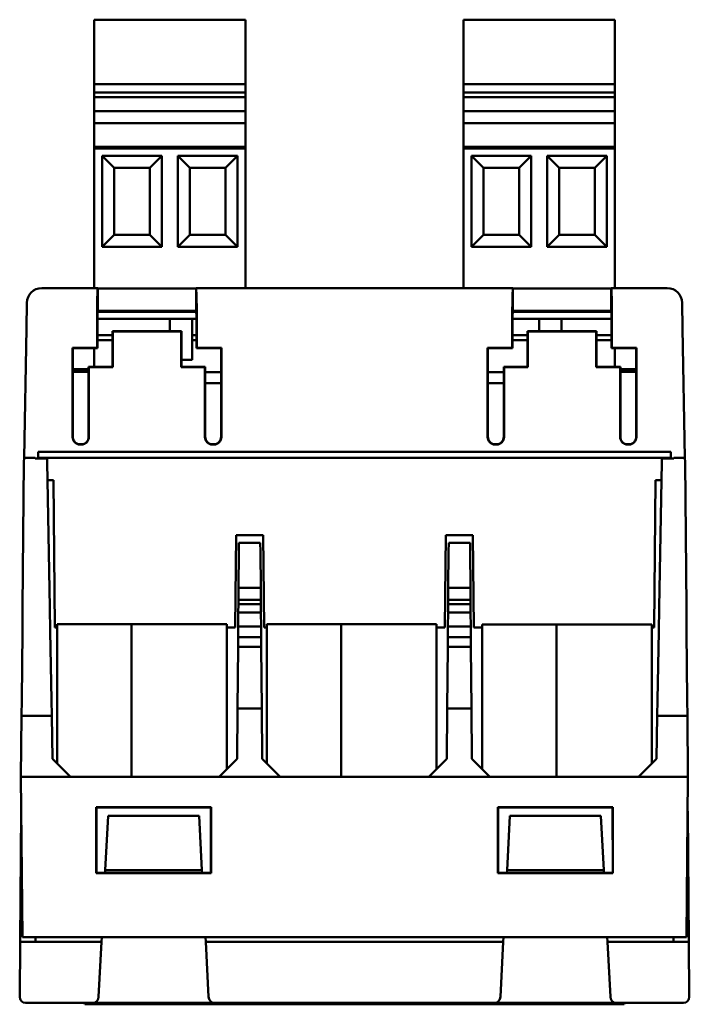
# Model space of a CAD drawing. Header units: millimetres. Extents: x 97 to 303, y 39 to 236.
# Tile 4 of 5: x 97 to 142, y 170 to 236. Entities that reach past the tile are written whole.
import ezdxf

# ---------------------------------------------------------------- set-up
doc = ezdxf.new("R2010")
doc.units = ezdxf.units.MM
doc.layers.add('Arêtes visibles(celduc)', color=7, linetype='Continuous', lineweight=50)

msp = doc.modelspace()

# ---------------------------------------------------------------- linework, layer by layer
at = {"layer": 'Arêtes visibles(celduc)'}
for p, q in [((101.72, 236.232), (111.88, 236.232)), ((101.72, 236.232), (101.72, 231.898)), ((111.88, 231.898), (111.88, 236.232)), ((126.54, 236.232), (136.7, 236.232)), ((126.54, 236.232), (126.54, 231.898)), ((136.7, 231.898), (136.7, 236.232)), ((101.72, 231.898), (111.88, 231.898)), ((101.72, 231.898), (101.72, 231.332)), ((111.88, 231.332), (111.88, 231.898)), ((126.54, 231.898), (136.7, 231.898)), ((126.54, 231.898), (126.54, 231.332)), ((136.7, 231.332), (136.7, 231.898)), ((101.72, 231.332), (111.88, 231.332)), ((101.72, 231.332), (101.72, 231.032)), ((101.72, 231.032), (101.72, 230.082)), ((101.72, 231.032), (111.88, 231.032)), ((111.88, 231.032), (111.88, 231.332)), ((111.88, 230.082), (111.88, 231.032)), ((126.54, 231.332), (136.7, 231.332)), ((126.54, 231.332), (126.54, 231.032)), ((126.54, 231.032), (126.54, 230.082)), ((126.54, 231.032), (136.7, 231.032)), ((136.7, 231.032), (136.7, 231.332)), ((136.7, 230.082), (136.7, 231.032)), ((101.72, 230.082), (111.88, 230.082)), ((101.72, 230.082), (101.72, 229.282)), ((111.88, 229.282), (111.88, 230.082)), ((126.54, 230.082), (136.7, 230.082)), ((126.54, 230.082), (126.54, 229.282)), ((136.7, 229.282), (136.7, 230.082)), ((101.72, 229.282), (111.88, 229.282)), ((101.72, 229.282), (101.72, 227.7)), ((111.88, 227.7), (111.88, 229.282)), ((126.54, 229.282), (136.7, 229.282)), ((126.54, 229.282), (126.54, 227.7)), ((136.7, 227.7), (136.7, 229.282)), ((101.72, 227.7), (111.88, 227.7)), ((101.72, 227.7), (101.72, 227.582)), ((101.72, 227.582), (111.88, 227.582)), ((101.72, 227.582), (101.72, 218.201)), ((111.88, 227.582), (111.88, 227.7)), ((111.88, 218.201), (111.88, 227.582)), ((126.54, 227.7), (136.7, 227.7)), ((126.54, 227.7), (126.54, 227.582)), ((126.54, 227.582), (136.7, 227.582)), ((126.54, 227.582), (126.54, 218.201)), ((136.7, 227.582), (136.7, 227.7)), ((136.7, 218.201), (136.7, 227.582)), ((102.26, 227.082), (103.06, 226.282)), ((102.26, 220.982), (102.26, 227.082)), ((102.26, 227.082), (106.26, 227.082)), ((105.46, 226.282), (106.26, 227.082)), ((106.26, 227.082), (106.26, 220.982)), ((107.34, 227.082), (108.14, 226.282)), ((107.34, 220.982), (107.34, 227.082)), ((107.34, 227.082), (111.34, 227.082)), ((110.54, 226.282), (111.34, 227.082)), ((111.34, 227.082), (111.34, 220.982)), ((127.08, 227.082), (127.88, 226.282)), ((127.08, 220.982), (127.08, 227.082)), ((127.08, 227.082), (131.08, 227.082)), ((130.28, 226.282), (131.08, 227.082)), ((131.08, 227.082), (131.08, 220.982)), ((132.16, 227.082), (132.96, 226.282)), ((132.16, 220.982), (132.16, 227.082)), ((132.16, 227.082), (136.16, 227.082)), ((135.36, 226.282), (136.16, 227.082)), ((136.16, 227.082), (136.16, 220.982)), ((103.06, 226.282), (103.06, 221.782)), ((103.06, 226.282), (105.46, 226.282)), ((105.46, 226.282), (105.46, 221.782)), ((108.14, 226.282), (108.14, 221.782)), ((108.14, 226.282), (110.54, 226.282)), ((110.54, 226.282), (110.54, 221.782)), ((127.88, 226.282), (127.88, 221.782)), ((127.88, 226.282), (130.28, 226.282)), ((130.28, 226.282), (130.28, 221.782)), ((132.96, 226.282), (132.96, 221.782)), ((132.96, 226.282), (135.36, 226.282)), ((135.36, 226.282), (135.36, 221.782)), ((103.06, 221.782), (102.26, 220.982)), ((103.06, 221.782), (105.46, 221.782)), ((106.26, 220.982), (105.46, 221.782)), ((108.14, 221.782), (107.34, 220.982)), ((108.14, 221.782), (110.54, 221.782)), ((111.34, 220.982), (110.54, 221.782)), ((127.88, 221.782), (127.08, 220.982)), ((127.88, 221.782), (130.28, 221.782)), ((131.08, 220.982), (130.28, 221.782)), ((132.96, 221.782), (132.16, 220.982)), ((132.96, 221.782), (135.36, 221.782)), ((136.16, 220.982), (135.36, 221.782)), ((106.26, 220.982), (102.26, 220.982)), ((111.34, 220.982), (107.34, 220.982)), ((131.08, 220.982), (127.08, 220.982)), ((136.16, 220.982), (132.16, 220.982)), ((98.19, 218.201), (101.96, 218.201)), ((101.965, 216.673), (101.965, 218.187)), ((108.561, 218.187), (101.965, 218.187)), ((108.561, 218.187), (108.56, 216.673)), ((108.565, 218.201), (129.856, 218.201)), ((129.861, 216.673), (129.861, 218.187)), ((136.457, 218.187), (129.861, 218.187)), ((136.457, 218.187), (136.456, 216.673)), ((136.461, 218.201), (140.231, 218.201)), ((97.16, 215.499), (97.19, 217.218)), ((141.231, 217.218), (141.261, 215.499)), ((101.945, 216.613), (108.58, 216.613)), ((108.56, 216.673), (101.965, 216.673)), ((129.841, 216.613), (136.476, 216.613)), ((136.456, 216.673), (129.861, 216.673)), ((108.59, 216.143), (101.935, 216.143)), ((106.8, 216.143), (106.8, 215.314)), ((108.3, 215.305), (108.3, 216.143)), ((129.831, 216.143), (136.486, 216.143)), ((131.62, 216.143), (131.62, 215.314)), ((133.12, 215.314), (133.12, 216.143)), ((97.16, 215.499), (97.009, 206.797)), ((101.913, 214.197), (101.913, 215.499)), ((101.93, 215.262), (101.93, 214.179)), ((101.93, 215.032), (102.945, 215.032)), ((102.945, 215.314), (107.58, 215.314)), ((102.963, 215.297), (102.945, 215.314)), ((102.945, 212.914), (102.945, 215.262)), ((107.563, 215.297), (102.963, 215.297)), ((102.963, 215.297), (102.963, 212.897)), ((107.563, 215.297), (107.58, 215.314)), ((107.563, 212.897), (107.563, 215.297)), ((107.58, 215.262), (107.58, 212.914)), ((108.3, 215.305), (108.3, 213.807)), ((108.3, 215.032), (108.595, 215.032)), ((108.595, 214.179), (108.595, 215.262)), ((108.613, 215.499), (108.613, 214.197)), ((129.809, 214.197), (129.809, 215.499)), ((129.826, 215.262), (129.826, 214.179)), ((129.826, 215.032), (130.841, 215.032)), ((130.841, 215.314), (135.476, 215.314)), ((130.859, 215.297), (130.841, 215.314)), ((130.841, 212.914), (130.841, 215.262)), ((135.459, 215.297), (130.859, 215.297)), ((130.859, 215.297), (130.859, 212.897)), ((135.459, 215.297), (135.476, 215.314)), ((135.459, 212.897), (135.459, 215.297)), ((135.476, 215.262), (135.476, 212.914)), ((135.476, 215.032), (136.491, 215.032)), ((136.491, 214.179), (136.491, 215.262)), ((136.509, 215.499), (136.509, 214.197)), ((141.413, 206.797), (141.261, 215.499)), ((101.93, 214.712), (102.945, 214.712)), ((108.3, 214.712), (108.595, 214.712)), ((129.826, 214.712), (130.841, 214.712)), ((135.476, 214.712), (136.491, 214.712)), ((100.263, 208.197), (100.263, 214.197)), ((100.263, 214.197), (101.913, 214.197)), ((100.263, 214.197), (100.28, 214.179)), ((100.28, 214.179), (100.28, 208.214)), ((100.28, 214.117), (100.3, 214.117)), ((100.3, 214.117), (100.301, 214.179)), ((100.3, 214.117), (100.3, 214.117)), ((101.93, 214.179), (100.301, 214.179)), ((101.72, 212.914), (101.72, 214.179)), ((101.913, 214.197), (101.93, 214.179)), ((108.3, 213.472), (108.3, 213.807)), ((108.613, 214.197), (108.595, 214.179)), ((110.245, 214.179), (108.595, 214.179)), ((108.613, 214.197), (110.263, 214.197)), ((110.263, 214.197), (110.245, 214.179)), ((110.245, 208.214), (110.245, 214.179)), ((110.263, 214.197), (110.263, 208.197)), ((128.159, 208.197), (128.159, 214.197)), ((128.159, 214.197), (129.809, 214.197)), ((128.159, 214.197), (128.176, 214.179)), ((129.826, 214.179), (128.176, 214.179)), ((128.176, 214.179), (128.176, 208.214)), ((129.809, 214.197), (129.826, 214.179)), ((136.509, 214.197), (136.491, 214.179)), ((138.12, 214.179), (136.491, 214.179)), ((136.509, 214.197), (138.159, 214.197)), ((136.7, 212.914), (136.7, 214.179)), ((138.12, 214.179), (138.121, 214.117)), ((138.121, 214.117), (138.121, 214.117)), ((138.121, 214.117), (138.141, 214.117)), ((138.159, 214.197), (138.141, 214.179)), ((138.141, 208.214), (138.141, 214.179)), ((138.159, 214.197), (138.159, 208.197)), ((107.58, 213.384), (108.3, 213.384)), ((108.3, 213.472), (108.3, 213.384)), ((100.28, 212.75), (101.345, 212.75)), ((101.345, 212.705), (100.28, 212.705)), ((100.28, 212.582), (101.345, 212.582)), ((101.345, 208.214), (101.345, 212.914)), ((101.345, 212.914), (102.945, 212.914)), ((101.363, 212.897), (101.345, 212.914)), ((102.963, 212.897), (101.363, 212.897)), ((101.363, 212.897), (101.363, 208.197)), ((102.963, 212.897), (102.945, 212.914)), ((107.563, 212.897), (107.58, 212.914)), ((109.163, 212.897), (107.563, 212.897)), ((107.58, 212.914), (109.18, 212.914)), ((109.163, 212.897), (109.18, 212.914)), ((109.163, 208.197), (109.163, 212.897)), ((109.18, 212.914), (109.18, 208.214)), ((109.18, 212.562), (110.245, 212.562)), ((128.176, 212.562), (129.241, 212.562)), ((129.241, 208.214), (129.241, 212.914)), ((129.241, 212.914), (130.841, 212.914)), ((129.259, 212.897), (129.241, 212.914)), ((130.859, 212.897), (129.259, 212.897)), ((129.259, 212.897), (129.259, 208.197)), ((130.859, 212.897), (130.841, 212.914)), ((135.459, 212.897), (135.476, 212.914)), ((137.059, 212.897), (135.459, 212.897)), ((135.476, 212.914), (137.076, 212.914)), ((137.059, 212.897), (137.076, 212.914)), ((137.059, 208.197), (137.059, 212.897)), ((137.076, 212.914), (137.076, 208.214)), ((137.076, 212.75), (138.141, 212.75)), ((138.141, 212.705), (137.076, 212.705)), ((137.076, 212.582), (138.141, 212.582)), ((109.18, 211.812), (110.245, 211.812)), ((128.176, 211.812), (129.241, 211.812)), ((100.863, 207.697), (100.762, 207.697)), ((100.78, 207.714), (100.845, 207.714)), ((109.763, 207.697), (109.662, 207.697)), ((109.68, 207.714), (109.745, 207.714)), ((128.759, 207.697), (128.658, 207.697)), ((128.676, 207.714), (128.741, 207.714)), ((137.659, 207.697), (137.558, 207.697)), ((137.576, 207.714), (137.641, 207.714)), ((97.952, 207.198), (97.959, 206.797)), ((140.406, 207.196), (98.015, 207.196)), ((140.462, 206.797), (140.469, 207.198)), ((96.907, 196.747), (97, 206.513)), ((97, 206.513), (97.003, 206.797)), ((97.759, 206.797), (97.003, 206.797)), ((97.759, 206.797), (97.76, 206.768)), ((98.561, 206.768), (97.76, 206.768)), ((97.959, 206.797), (97.96, 206.768)), ((97.959, 206.797), (140.462, 206.797)), ((98.561, 206.768), (98.565, 206.513)), ((98.565, 206.513), (98.736, 196.747)), ((139.686, 196.747), (139.856, 206.513)), ((139.856, 206.513), (139.861, 206.768)), ((140.662, 206.768), (139.861, 206.768)), ((140.461, 206.768), (140.462, 206.797)), ((141.419, 206.797), (140.662, 206.797)), ((140.662, 206.768), (140.662, 206.797)), ((141.419, 206.797), (141.421, 206.513)), ((141.421, 206.513), (141.514, 196.747)), ((98.586, 205.297), (98.982, 205.297)), ((98.982, 205.297), (99.068, 195.397)), ((139.44, 205.297), (139.353, 195.397)), ((139.44, 205.297), (139.835, 205.297)), ((111.195, 195.397), (111.249, 201.597)), ((111.249, 201.597), (113.078, 201.597)), ((111.44, 200.512), (111.445, 201.097)), ((112.882, 201.097), (111.445, 201.097)), ((112.882, 201.097), (112.887, 200.512)), ((113.078, 201.597), (113.132, 195.397)), ((125.289, 195.397), (125.343, 201.597)), ((125.343, 201.597), (127.172, 201.597)), ((125.534, 200.512), (125.539, 201.097)), ((126.976, 201.097), (125.539, 201.097)), ((126.976, 201.097), (126.981, 200.512)), ((127.172, 201.597), (127.226, 195.397)), ((111.44, 200.512), (111.419, 198.07)), ((112.909, 198.07), (112.887, 200.512)), ((125.534, 200.512), (125.513, 198.07)), ((127.003, 198.07), (126.981, 200.512)), ((111.412, 197.27), (111.419, 198.07)), ((111.419, 198.07), (112.909, 198.07)), ((112.909, 198.07), (112.916, 197.27)), ((125.506, 197.27), (125.513, 198.07)), ((125.513, 198.07), (127.003, 198.07)), ((127.003, 198.07), (127.01, 197.27)), ((111.409, 196.981), (111.412, 197.27)), ((111.412, 197.27), (112.916, 197.27)), ((112.916, 197.27), (112.918, 196.981)), ((125.503, 196.981), (125.506, 197.27)), ((125.506, 197.27), (127.01, 197.27)), ((127.01, 197.27), (127.012, 196.981)), ((96.892, 195.144), (96.907, 196.747)), ((98.736, 196.747), (98.764, 195.144)), ((111.396, 195.467), (111.404, 196.424)), ((111.404, 196.424), (111.409, 196.981)), ((111.404, 196.424), (112.923, 196.424)), ((111.409, 196.981), (112.918, 196.981)), ((112.918, 196.981), (112.923, 196.424)), ((112.923, 196.424), (112.931, 195.467)), ((125.49, 195.467), (125.498, 196.424)), ((125.498, 196.424), (125.503, 196.981)), ((125.498, 196.424), (127.017, 196.424)), ((125.503, 196.981), (127.012, 196.981)), ((127.012, 196.981), (127.017, 196.424)), ((127.017, 196.424), (127.025, 195.467)), ((139.658, 195.144), (139.686, 196.747)), ((141.514, 196.747), (141.529, 195.144)), ((96.848, 190.537), (96.892, 195.144)), ((98.844, 190.537), (98.764, 195.144)), ((99.068, 195.397), (99.227, 195.397)), ((99.227, 195.632), (104.227, 195.632)), ((99.227, 194.832), (99.227, 195.632)), ((104.227, 195.632), (110.627, 195.632)), ((104.227, 194.832), (104.227, 195.632)), ((104.227, 195.632), (104.227, 194.832)), ((110.627, 194.832), (110.627, 195.632)), ((110.627, 195.397), (111.195, 195.397)), ((111.39, 194.759), (111.396, 195.467)), ((111.396, 195.467), (112.931, 195.467)), ((112.931, 195.467), (112.938, 194.759)), ((113.132, 195.397), (113.311, 195.397)), ((113.311, 195.632), (118.311, 195.632)), ((113.311, 194.832), (113.311, 195.632)), ((118.311, 195.632), (124.711, 195.632)), ((118.311, 194.832), (118.311, 195.632)), ((118.311, 195.632), (118.311, 194.832)), ((124.711, 194.832), (124.711, 195.632)), ((124.711, 195.397), (125.289, 195.397)), ((125.484, 194.759), (125.49, 195.467)), ((125.49, 195.467), (127.025, 195.467)), ((127.025, 195.467), (127.032, 194.759)), ((127.226, 195.397), (127.795, 195.397)), ((127.795, 195.597), (132.795, 195.597)), ((127.795, 194.797), (127.795, 195.597)), ((132.795, 195.597), (139.195, 195.597)), ((132.795, 194.797), (132.795, 195.597)), ((132.795, 195.597), (132.795, 194.797)), ((139.195, 194.797), (139.195, 195.597)), ((139.195, 195.397), (139.353, 195.397)), ((139.577, 190.537), (139.658, 195.144)), ((141.529, 195.144), (141.573, 190.537)), ((99.227, 194.832), (99.227, 186.266)), ((104.227, 194.832), (104.227, 185.374)), ((104.227, 185.374), (104.227, 194.832)), ((110.627, 185.889), (110.627, 194.832)), ((111.384, 194.104), (111.39, 194.759)), ((111.39, 194.759), (112.938, 194.759)), ((112.938, 194.759), (112.943, 194.104)), ((113.311, 194.832), (113.311, 186.275)), ((118.311, 194.832), (118.311, 185.374)), ((118.311, 185.374), (118.311, 194.832)), ((124.711, 185.879), (124.711, 194.832)), ((125.478, 194.104), (125.484, 194.759)), ((125.484, 194.759), (127.032, 194.759)), ((127.032, 194.759), (127.037, 194.104)), ((127.795, 194.797), (127.795, 185.889)), ((132.795, 194.797), (132.795, 185.374)), ((132.795, 185.374), (132.795, 194.797)), ((139.195, 186.266), (139.195, 194.797)), ((111.348, 189.967), (111.384, 194.104)), ((111.384, 194.104), (112.943, 194.104)), ((112.943, 194.104), (112.979, 189.967)), ((125.442, 189.967), (125.478, 194.104)), ((125.478, 194.104), (127.037, 194.104)), ((127.037, 194.104), (127.073, 189.967)), ((96.838, 189.466), (96.848, 190.537)), ((98.844, 190.537), (98.863, 189.466)), ((139.558, 189.466), (139.577, 190.537)), ((141.573, 190.537), (141.583, 189.466)), ((111.318, 186.574), (111.348, 189.967)), ((111.348, 189.967), (112.979, 189.967)), ((112.979, 189.967), (113.009, 186.574)), ((125.412, 186.574), (125.442, 189.967)), ((125.442, 189.967), (127.073, 189.967)), ((127.073, 189.967), (127.103, 186.574)), ((96.799, 185.375), (96.838, 189.466)), ((96.838, 189.466), (98.863, 189.466)), ((98.863, 189.466), (98.913, 186.574)), ((139.508, 186.574), (139.558, 189.466)), ((139.558, 189.466), (141.583, 189.466)), ((141.583, 189.466), (141.622, 185.375)), ((100.134, 185.374), (98.913, 186.574)), ((110.108, 185.374), (111.318, 186.574)), ((113.009, 186.574), (114.219, 185.374)), ((124.202, 185.374), (125.412, 186.574)), ((127.103, 186.574), (128.313, 185.374)), ((138.287, 185.374), (139.508, 186.574)), ((100.134, 185.374), (96.799, 185.374)), ((96.894, 174.597), (96.799, 185.374)), ((138.287, 185.374), (100.134, 185.374)), ((141.622, 185.374), (138.287, 185.374)), ((141.622, 185.374), (141.528, 174.597)), ((101.842, 178.897), (101.841, 183.335)), ((101.841, 183.335), (109.58, 183.335)), ((101.841, 183.335), (101.863, 183.313)), ((101.863, 183.313), (101.862, 178.917)), ((109.558, 183.313), (101.863, 183.313)), ((109.58, 183.335), (109.558, 183.313)), ((109.56, 178.917), (109.558, 183.313)), ((109.58, 183.335), (109.58, 178.897)), ((128.842, 178.897), (128.841, 183.335)), ((128.841, 183.335), (136.58, 183.335)), ((128.841, 183.335), (128.863, 183.313)), ((128.863, 183.313), (128.862, 178.917)), ((136.558, 183.313), (128.863, 183.313)), ((136.58, 183.335), (136.558, 183.313)), ((136.56, 178.917), (136.558, 183.313)), ((136.58, 183.335), (136.58, 178.897)), ((96.743, 174.297), (96.82, 183.074)), ((102.461, 179.097), (102.652, 182.746)), ((102.652, 182.746), (108.769, 182.746)), ((108.961, 179.097), (108.769, 182.746)), ((129.461, 179.097), (129.652, 182.746)), ((129.652, 182.746), (135.769, 182.746)), ((135.961, 179.097), (135.769, 182.746)), ((141.602, 183.074), (141.678, 174.297)), ((101.842, 178.897), (101.862, 178.917)), ((109.58, 178.897), (101.842, 178.897)), ((101.862, 178.917), (109.56, 178.917)), ((102.461, 179.097), (102.451, 178.917)), ((102.461, 179.097), (108.961, 179.097)), ((108.961, 179.097), (108.97, 178.917)), ((109.58, 178.897), (109.56, 178.917)), ((128.842, 178.897), (128.862, 178.917)), ((136.58, 178.897), (128.842, 178.897)), ((128.862, 178.917), (136.56, 178.917)), ((129.461, 179.097), (129.451, 178.917)), ((135.961, 179.097), (129.461, 179.097)), ((135.961, 179.097), (135.97, 178.917)), ((136.58, 178.897), (136.56, 178.917)), ((96.894, 174.597), (141.528, 174.597)), ((97.775, 174.597), (97.772, 174.297)), ((102.209, 174.297), (102.225, 174.597)), ((109.196, 174.597), (109.212, 174.297)), ((129.209, 174.297), (129.225, 174.597)), ((136.196, 174.597), (136.212, 174.297)), ((140.649, 174.297), (140.646, 174.597)), ((96.711, 170.597), (96.743, 174.297)), ((102.209, 174.297), (96.743, 174.297)), ((102.015, 170.597), (102.209, 174.297)), ((129.209, 174.297), (109.212, 174.297)), ((109.212, 174.297), (109.406, 170.597)), ((129.015, 170.597), (129.209, 174.297)), ((141.678, 174.297), (136.212, 174.297)), ((136.212, 174.297), (136.406, 170.597)), ((141.711, 170.597), (141.678, 174.297)), ((97.111, 170.197), (101.615, 170.197)), ((101.05, 170.197), (101.093, 170.097)), ((101.986, 170.097), (101.093, 170.097)), ((101.615, 170.197), (109.806, 170.197)), ((101.986, 170.097), (110.913, 170.097)), ((109.806, 170.197), (128.615, 170.197)), ((110.913, 170.097), (112.968, 170.097)), ((112.968, 170.097), (112.925, 170.197)), ((116.861, 170.097), (112.968, 170.097)), ((116.861, 170.097), (116.861, 170.197)), ((121.561, 170.097), (116.861, 170.097)), ((121.561, 170.097), (121.561, 170.197)), ((125.454, 170.097), (121.561, 170.097)), ((125.496, 170.197), (125.454, 170.097)), ((125.454, 170.097), (127.509, 170.097)), ((127.509, 170.097), (136.436, 170.097)), ((128.615, 170.197), (136.806, 170.197)), ((137.329, 170.097), (136.436, 170.097)), ((136.806, 170.197), (141.311, 170.197)), ((137.371, 170.197), (137.329, 170.097))]:
    msp.add_line(p, q, dxfattribs=at)
for centre, radius, start, end in [((98.19, 217.201), 1, 90, 179), ((140.231, 217.201), 1, 1, 90), ((97.111, 170.597), 0.4, 180, 270), ((101.615, 170.597), 0.4, 270, 0), ((109.806, 170.597), 0.4, 180, 270), ((128.615, 170.597), 0.4, 270, 0), ((136.806, 170.597), 0.4, 180, 270), ((141.311, 170.597), 0.4, 270, 0)]:
    msp.add_arc(centre, radius, start, end, dxfattribs=at)
for centre, major_axis, ratio, start_param, end_param in [((101.961, 215.451), (0.001, -2.75), 0.017452, 3.039896, 4.69493), ((108.565, 215.451), (0.001, 2.75), 0.017452, 4.729848, 6.384881), ((129.857, 215.451), (0.001, -2.75), 0.017452, 3.039896, 4.69493), ((136.461, 215.451), (0.001, 2.75), 0.017452, 4.729848, 6.384881), ((101.956, 215.235), (0, -1.5), 0.017452, 2.994738, 4.69493), ((102.413, 416.051), (-0.061, 201.5), 0.017452, 2.994738, 2.99631), ((108.112, 416.051), (-0.061, -201.5), 0.017452, 0.145283, 0.146855), ((108.569, 215.235), (0, 1.5), 0.017452, 4.729848, 6.43004), ((129.852, 215.235), (0, -1.5), 0.017452, 2.994738, 4.69493), ((130.309, 416.051), (-0.061, 201.5), 0.017452, 2.994738, 2.99631), ((136.008, 416.051), (-0.061, -201.5), 0.017452, 0.145283, 0.146855), ((136.465, 215.235), (0, 1.5), 0.017452, 4.729848, 6.43004), ((102.919, 215.235), (0, 1.5), 0.017452, 4.729848, 4.764921), ((107.606, 215.235), (0, -1.5), 0.017452, 4.659857, 4.69493), ((130.815, 215.235), (0, 1.5), 0.017452, 4.729848, 4.764921), ((135.502, 215.235), (0, -1.5), 0.017452, 4.659857, 4.69493), ((100.763, 208.197), (-0.263, -0.426), 0.999319, 5.266146, 6.836333), ((100.78, 208.214), (-0.263, -0.426), 0.999319, 5.266146, 6.836333), ((100.845, 208.214), (0.263, -0.426), 0.999319, 5.730037, 7.300225), ((100.863, 208.197), (0.263, -0.426), 0.999319, 5.730037, 7.300225), ((109.663, 208.197), (-0.263, -0.426), 0.999319, 5.266146, 6.836333), ((109.68, 208.214), (-0.263, -0.426), 0.999319, 5.266146, 6.836333), ((109.745, 208.214), (0.263, -0.426), 0.999319, 5.730037, 7.300225), ((109.763, 208.197), (0.263, -0.426), 0.999319, 5.730037, 7.300225), ((128.659, 208.197), (-0.263, -0.426), 0.999319, 5.266146, 6.836333), ((128.676, 208.214), (-0.263, -0.426), 0.999319, 5.266146, 6.836333), ((128.741, 208.214), (0.263, -0.426), 0.999319, 5.730037, 7.300225), ((128.759, 208.197), (0.263, -0.426), 0.999319, 5.730037, 7.300225), ((137.559, 208.197), (-0.263, -0.426), 0.999319, 5.266146, 6.836333), ((137.576, 208.214), (-0.263, -0.426), 0.999319, 5.266146, 6.836333), ((137.641, 208.214), (0.263, -0.426), 0.999319, 5.730037, 7.300225), ((137.659, 208.197), (0.263, -0.426), 0.999319, 5.730037, 7.300225), ((98.033, 208.196), (-0.72, -0.707), 0.982398, 0.722277, 0.785246), ((140.388, 208.196), (-0.72, 0.707), 0.982398, 2.356347, 2.419316)]:
    msp.add_ellipse(centre, major_axis=major_axis, ratio=ratio, start_param=start_param, end_param=end_param, dxfattribs=at)

doc.saveas('drawing.dxf')
